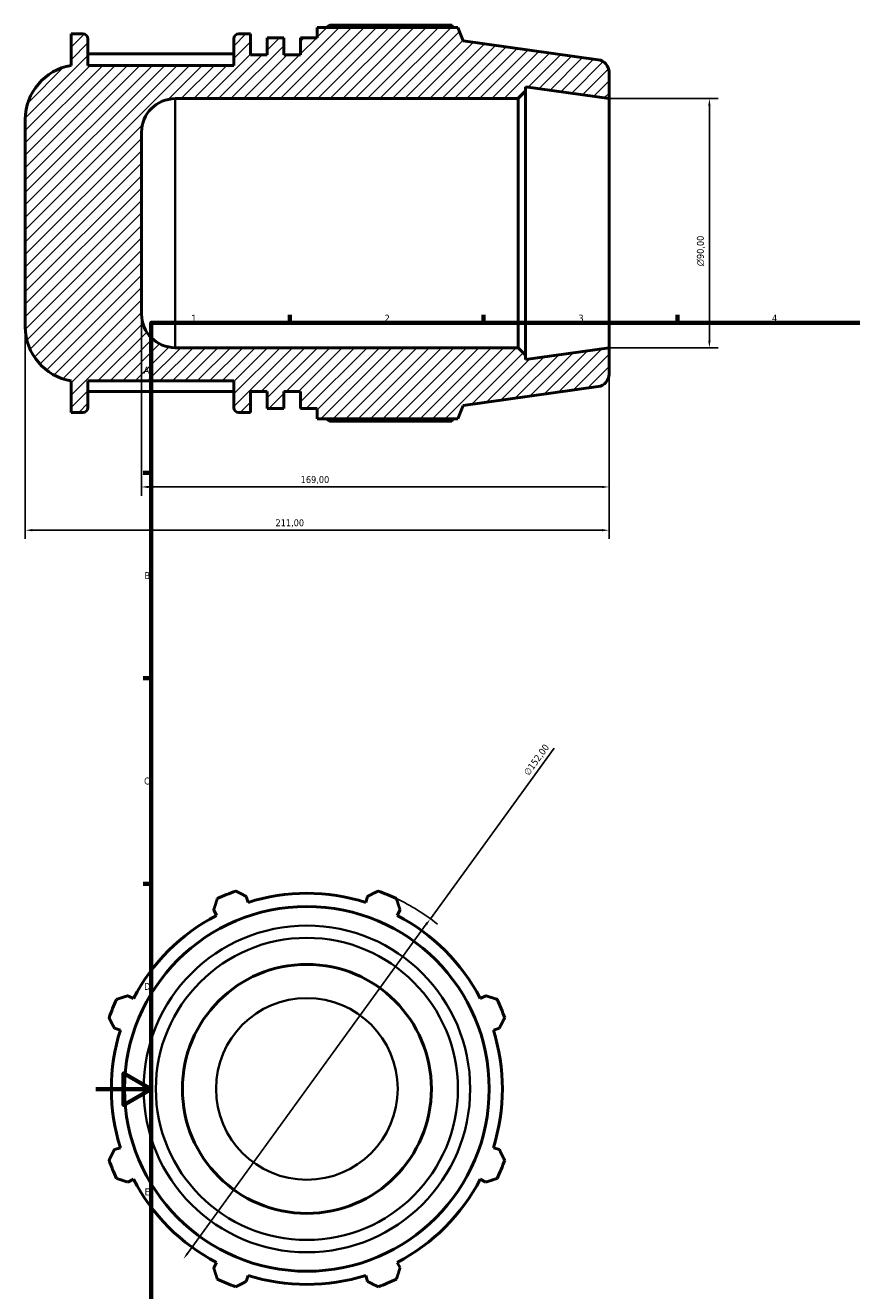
# Model space of a CAD drawing. Header units: millimetres. Extents: x -26 to 938, y -47 to 708.
# Tile 2 of 5: x -26 to 273, y 224 to 682. Entities that reach past the tile are written whole.
import ezdxf

# ---------------------------------------------------------------- set-up
doc = ezdxf.new("R2010")
doc.units = ezdxf.units.MM
for name, color, linetype, lineweight in [('Border (ISO)', 7, 'Continuous', 70), ('Dimension (ISO)', 7, 'Continuous', 25), ('Hatch (ISO)', 7, 'Continuous', 18), ('Visible (ISO)', 7, 'Continuous', 50), ('Visible Narrow (ISO)', 7, 'Continuous', 35)]:
    doc.layers.add(name, color=color, linetype=linetype, lineweight=lineweight)
doc.styles.add('Note Text (ISO)', font='tahoma.ttf')
doc.dimstyles.new('Default (ISO)', dxfattribs={"dimtxt": 2.5, "dimasz": 2.5, "dimexe": 3.175, "dimexo": 0, "dimgap": 0.762, "dimtad": 1, "dimrnd": 1e-08, "dimzin": 0, "dimtxsty": 'Note Text (ISO)', "dimcen": 0.09, "dimdle": 10, "dimclrd": 256, "dimclre": 256, "dimclrt": 232, "dimazin": 0, "dimtfac": 1.40208, "dimtmove": 0, "dimatfit": 3, "dimfxl": 1, "dimtolj": 1, "dimtzin": 0, "dimlwd": -1, "dimlwe": -1, "dimarcsym": 0})

# ---------------------------------------------------------------- blocks, each defined once
blk = doc.blocks.new('Borders Default Border')
at = {"layer": 'Border (ISO)'}
for p, q in [((70.08, 574), (70.08, 576.9)), ((140.17, 574), (140.17, 576.9)), ((210.25, 574), (210.25, 576.9)), ((20, 519.75), (17.1, 519.75)), ((20, 445.5), (17.1, 445.5)), ((20, 371.25), (17.1, 371.25))]:
    blk.add_line(p, q, dxfattribs=at)
at = {"layer": 'Border (ISO)', "flags": 128}
for points in [[(20, 20), (20, 574), (821, 574), (821, 20), (20, 20)], [(0, 297), (20, 297), (10, 302.77), (10, 291.23), (20, 297)]]:
    blk.add_lwpolyline(points, dxfattribs=at)
at = {"layer": 'Border (ISO)', "color": 232, "true_color": 0xca0064, "char_height": 2.5, "attachment_point": 7, "style": 'Note Text (ISO)'}
for s, insert in [('1', (34.48, 574.4)), ('2', (104.37, 574.4)), ('3', (174.43, 574.35)), ('4', (244.42, 574.4)), ('A', (17.29, 555.62)), ('B', (17.59, 481.37)), ('C', (17.43, 407.08)), ('D', (17.43, 332.88)), ('E', (17.64, 258.63))]:
    blk.add_mtext(s, dxfattribs=dict(at, insert=insert))
blk = doc.blocks.new('*D7')
at = {"layer": 'Defpoints', "color": 0, "transparency": 16777216}
for p in [(-25.5, 572.5), (185.5, 565), (-25.5, 499.03)]:
    blk.add_point(p, dxfattribs=at)
at = {"layer": 'Dimension (ISO)', "transparency": 16777216}
for p, q in [((-25.5, 572.5), (-25.5, 495.86)), ((185.5, 565), (185.5, 495.86)), ((183, 499.03), (-23, 499.03))]:
    blk.add_line(p, q, dxfattribs=at)
for points in [[(-23, 499.45), (-23, 498.62), (-25.5, 499.03)], [(183, 499.45), (183, 498.62), (185.5, 499.03)]]:
    blk.add_solid(points, dxfattribs=at)
at = {"layer": 'Dimension (ISO)', "color": 232, "true_color": 0xca0064, "transparency": 16777216, "insert": (64.95, 502.97), "char_height": 2.5, "attachment_point": 1, "style": 'Note Text (ISO)'}
blk.add_mtext('\\A1;211,00', dxfattribs=at)
blk = doc.blocks.new('*D8')
at = {"layer": 'Defpoints', "color": 0, "transparency": 16777216}
for p in [(16.5, 577.16), (185.5, 565), (16.5, 514.66)]:
    blk.add_point(p, dxfattribs=at)
at = {"layer": 'Dimension (ISO)', "transparency": 16777216}
for p, q in [((16.5, 577.16), (16.5, 511.48)), ((185.5, 565), (185.5, 511.48)), ((183, 514.66), (19, 514.66))]:
    blk.add_line(p, q, dxfattribs=at)
for points in [[(19, 515.07), (19, 514.24), (16.5, 514.66)], [(183, 515.07), (183, 514.24), (185.5, 514.66)]]:
    blk.add_solid(points, dxfattribs=at)
at = {"layer": 'Dimension (ISO)', "color": 232, "true_color": 0xca0064, "transparency": 16777216, "insert": (74.05, 518.59), "char_height": 2.5, "attachment_point": 1, "style": 'Note Text (ISO)'}
blk.add_mtext('\\A1;169,00', dxfattribs=at)
blk = doc.blocks.new('*D9')
at = {"layer": 'Defpoints', "color": 0, "transparency": 16777216}
for p in [(185.5, 655), (185.5, 565), (221.79, 565)]:
    blk.add_point(p, dxfattribs=at)
at = {"layer": 'Dimension (ISO)', "transparency": 16777216}
for p, q in [((185.5, 655), (224.97, 655)), ((221.79, 652.5), (221.79, 567.5)), ((185.5, 565), (224.97, 565))]:
    blk.add_line(p, q, dxfattribs=at)
for points in [[(221.37, 652.5), (222.21, 652.5), (221.79, 655)], [(221.37, 567.5), (222.21, 567.5), (221.79, 565)]]:
    blk.add_solid(points, dxfattribs=at)
at = {"layer": 'Dimension (ISO)', "color": 232, "true_color": 0xca0064, "transparency": 16777216, "insert": (217.27, 594.44), "char_height": 2.5, "attachment_point": 1, "rotation": 90, "style": 'Note Text (ISO)'}
blk.add_mtext('\\A1;\\fAIGDT|b0|i0;\\H2.5000;\\ln\\fTahoma|b0|i0;\\H2.5000;90,00', dxfattribs=at)
blk = doc.blocks.new('*D10')
at = {"layer": 'Defpoints', "color": 0, "transparency": 16777216}
for p in [(120.92, 358.62), (31.65, 235.6)]:
    blk.add_point(p, dxfattribs=at)
at = {"layer": 'Dimension (ISO)', "transparency": 16777216}
for p, q in [((120.92, 358.62), (165.67, 420.29)), ((33.11, 237.62), (119.45, 356.6))]:
    blk.add_line(p, q, dxfattribs=at)
blk.add_arc((76.28, 297.11), 76, 51.6403, 64.792, dxfattribs=at)
for points in [[(119.11, 356.84), (119.78, 356.35), (120.92, 358.62)], [(32.78, 237.86), (33.45, 237.38), (31.65, 235.6)]]:
    blk.add_solid(points, dxfattribs=at)
at = {"layer": 'Dimension (ISO)', "color": 232, "true_color": 0xca0064, "transparency": 16777216, "insert": (154.45, 411.6), "char_height": 2.5, "attachment_point": 1, "rotation": 54.0339, "style": 'Note Text (ISO)'}
blk.add_mtext('\\A1;∅152,00', dxfattribs=at)

msp = doc.modelspace()

# ---------------------------------------------------------------- hatches: boundary and pattern name
at = {"layer": 'Hatch (ISO)'}
h = msp.add_hatch(dxfattribs=at)
h.set_pattern_fill('ANSI31', color=256, scale=25.4, style=0)
h.set_pattern_definition([(45, (0, 0), (-2.245064, 2.245064), [])])
edge = h.paths.add_edge_path()
edge.add_ellipse((181, 664.588), major_axis=(4.5, 0), ratio=1, start_angle=0, end_angle=82)
edge.add_line((181.626, 669.044), (132.75, 675.914))
edge.add_line((132.75, 675.914), (130.824, 680.68))
edge.add_line((130.824, 680.68), (80, 680.68))
edge.add_line((80, 680.68), (80, 677.032))
edge.add_line((80, 677.032), (73.971, 677.032))
edge.add_line((73.971, 677.032), (73.971, 670.8))
edge.add_line((73.971, 670.8), (67.943, 670.8))
edge.add_line((67.943, 670.8), (67.943, 677.032))
edge.add_line((67.943, 677.032), (61.914, 677.032))
edge.add_line((61.914, 677.032), (61.914, 670.8))
edge.add_line((61.914, 670.8), (55.886, 670.8))
edge.add_line((55.886, 670.8), (55.886, 678.4))
edge.add_line((55.886, 678.4), (51.657, 678.4))
edge.add_ellipse((51.657, 676.6), major_axis=(0, 1.8), ratio=1, start_angle=0, end_angle=90)
edge.add_line((49.857, 676.6), (49.857, 667))
edge.add_line((49.857, 667), (-2.893, 667))
edge.add_line((-2.893, 667), (-2.893, 676.6))
edge.add_ellipse((-4.693, 676.6), major_axis=(1.8, 0), ratio=1, start_angle=0, end_angle=90)
edge.add_line((-4.693, 678.4), (-8.921, 678.4))
edge.add_line((-8.921, 678.4), (-8.921, 667))
edge.add_ellipse((-5.74, 647.498), major_axis=(-3.181, 19.502), ratio=1, start_angle=0, end_angle=80.73485)
edge.add_line((-25.5, 647.498), (-25.5, 572.502))
edge.add_ellipse((-5.74, 572.502), major_axis=(-19.76, 0), ratio=1, start_angle=0, end_angle=80.73485)
edge.add_line((-8.921, 553), (-8.921, 541.6))
edge.add_line((-8.921, 541.6), (-4.693, 541.6))
edge.add_ellipse((-4.693, 543.4), major_axis=(0, -1.8), ratio=1, start_angle=0, end_angle=90)
edge.add_line((-2.893, 543.4), (-2.893, 553))
edge.add_line((-2.893, 553), (49.857, 553))
edge.add_line((49.857, 553), (49.857, 543.4))
edge.add_ellipse((51.657, 543.4), major_axis=(-1.8, 0), ratio=1, start_angle=0, end_angle=90)
edge.add_line((51.657, 541.6), (55.886, 541.6))
edge.add_line((55.886, 541.6), (55.886, 549.2))
edge.add_line((55.886, 549.2), (61.914, 549.2))
edge.add_line((61.914, 549.2), (61.914, 542.968))
edge.add_line((61.914, 542.968), (67.943, 542.968))
edge.add_line((67.943, 542.968), (67.943, 549.2))
edge.add_line((67.943, 549.2), (73.971, 549.2))
edge.add_line((73.971, 549.2), (73.971, 542.968))
edge.add_line((73.971, 542.968), (80, 542.968))
edge.add_line((80, 542.968), (80, 539.32))
edge.add_line((80, 539.32), (130.824, 539.32))
edge.add_line((130.824, 539.32), (132.75, 544.086))
edge.add_line((132.75, 544.086), (181.626, 550.956))
edge.add_ellipse((181, 555.412), major_axis=(0.626, -4.456), ratio=1, start_angle=0, end_angle=82)
edge.add_line((185.5, 555.412), (185.5, 565))
edge.add_line((185.5, 565), (155.357, 560.764))
edge.add_line((155.357, 560.764), (155.357, 562.3))
edge.add_line((155.357, 562.3), (152.657, 565))
edge.add_line((152.657, 565), (28.66, 565))
edge.add_ellipse((28.66, 577.16), major_axis=(0, -12.16), ratio=1, start_angle=270, end_angle=360, ccw=False)
edge.add_line((16.5, 577.16), (16.5, 642.84))
edge.add_ellipse((28.66, 642.84), major_axis=(-12.16, 0), ratio=1, start_angle=270, end_angle=360, ccw=False)
edge.add_line((28.66, 655), (152.657, 655))
edge.add_line((152.657, 655), (155.357, 657.7))
edge.add_line((155.357, 657.7), (155.357, 659.236))
edge.add_line((155.357, 659.236), (185.5, 655))
edge.add_line((185.5, 655), (185.5, 664.588))

# ---------------------------------------------------------------- linework, layer by layer
at = {"layer": 'Visible (ISO)'}
for p, q in [((128.675, 681.511), (84.56, 681.511)), ((-4.693, 678.4), (-8.921, 678.4)), ((-8.921, 678.4), (-8.921, 667)), ((55.886, 678.4), (51.657, 678.4)), ((55.886, 670.8), (55.886, 678.4)), ((67.943, 677.032), (61.914, 677.032)), ((61.914, 677.032), (61.914, 670.8)), ((67.943, 670.8), (67.943, 677.032)), ((80, 677.032), (73.971, 677.032)), ((73.971, 677.032), (73.971, 670.8)), ((130.824, 680.68), (80, 680.68)), ((80, 680.68), (80, 677.032)), ((132.75, 675.914), (130.824, 680.68)), ((-2.893, 667), (-2.893, 676.6)), ((49.857, 676.6), (49.857, 667)), ((181.626, 669.044), (132.75, 675.914)), ((49.857, 671.206), (-2.893, 671.206)), ((61.914, 670.8), (55.886, 670.8)), ((73.971, 670.8), (67.943, 670.8)), ((49.857, 667), (-2.893, 667)), ((185.5, 655), (185.5, 664.588)), ((155.357, 657.7), (155.357, 659.236)), ((155.357, 659.236), (185.5, 655)), ((28.66, 655), (152.657, 655)), ((152.657, 655), (155.357, 657.7)), ((152.657, 655), (152.657, 565)), ((155.357, 562.3), (155.357, 657.7)), ((185.5, 565), (185.5, 655)), ((-25.5, 647.498), (-25.5, 572.502)), ((16.5, 577.16), (16.5, 642.84)), ((152.657, 565), (28.66, 565)), ((155.357, 562.3), (152.657, 565)), ((185.5, 565), (155.357, 560.764)), ((185.5, 555.412), (185.5, 565)), ((155.357, 560.764), (155.357, 562.3)), ((-8.921, 553), (-8.921, 541.6)), ((-2.893, 543.4), (-2.893, 553)), ((-2.893, 553), (49.857, 553)), ((-2.893, 549.118), (49.857, 549.118)), ((49.857, 553), (49.857, 543.4)), ((55.886, 541.6), (55.886, 549.2)), ((55.886, 549.2), (61.914, 549.2)), ((61.914, 549.2), (61.914, 542.968)), ((67.943, 542.968), (67.943, 549.2)), ((67.943, 549.2), (73.971, 549.2)), ((73.971, 549.2), (73.971, 542.968)), ((132.75, 544.086), (181.626, 550.956)), ((-8.921, 541.6), (-4.693, 541.6)), ((51.657, 541.6), (55.886, 541.6)), ((61.914, 542.968), (67.943, 542.968)), ((73.971, 542.968), (80, 542.968)), ((80, 542.968), (80, 539.32)), ((130.824, 539.32), (132.75, 544.086)), ((80, 539.32), (130.824, 539.32)), ((84.56, 538.489), (128.675, 538.489)), ((55.027, 364.517), (54.341, 366.691)), ((98.22, 366.691), (97.535, 364.517)), ((42.592, 361.824), (43.644, 359.802)), ((108.917, 359.802), (109.97, 361.824)), ((13.587, 329.745), (11.564, 330.797)), ((140.997, 330.797), (138.975, 329.745)), ((6.698, 319.048), (8.872, 318.362)), ((143.689, 318.362), (145.864, 319.048)), ((8.872, 275.854), (6.698, 275.169)), ((145.864, 275.169), (143.689, 275.854)), ((11.564, 263.419), (13.587, 264.472)), ((138.975, 264.472), (140.997, 263.419)), ((43.644, 234.414), (42.592, 232.392)), ((109.97, 232.392), (108.917, 234.414)), ((54.341, 227.525), (55.027, 229.699)), ((97.535, 229.699), (98.22, 227.525))]:
    msp.add_line(p, q, dxfattribs=at)
for radius in [65.914, 45]:
    msp.add_circle((76.281, 297.108), radius, dxfattribs=at)
for centre, radius, start, end in [((-4.693, 676.6), 1.8, 0, 90), ((51.657, 676.6), 1.8, 90, 180), ((181, 664.588), 4.5, 0, 82), ((-5.74, 647.498), 19.76, 99.26515, 180), ((28.66, 642.84), 12.16, 90, 180), ((28.66, 577.16), 12.16, 180, 270), ((-5.74, 572.502), 19.76, 180, 260.73485), ((181, 555.412), 4.5, 278, 0), ((-4.693, 543.4), 1.8, 270, 0), ((51.657, 543.4), 1.8, 180, 270), ((76.281, 297.108), 76, 109.79198, 115.20802), ((76.281, 297.108), 70.68, 72.5, 107.5), ((76.281, 297.108), 76, 64.79198, 70.20802), ((76.281, 297.108), 70.68, 117.5, 152.5), ((76.281, 297.108), 70.68, 27.5, 62.5), ((76.281, 297.108), 76, 154.79198, 160.20802), ((76.281, 297.108), 76, 19.79198, 25.20802), ((76.281, 297.108), 70.68, 162.5, 197.5), ((76.281, 297.108), 70.68, 342.5, 17.5), ((76.281, 297.108), 76, 199.79198, 205.20802), ((76.281, 297.108), 76, 334.79198, 340.20802), ((76.281, 297.108), 70.68, 207.5, 242.5), ((76.281, 297.108), 70.68, 297.5, 332.5), ((76.281, 297.108), 70.68, 252.5, 287.5), ((76.281, 297.108), 76, 244.79198, 250.20802), ((76.281, 297.108), 76, 289.79198, 295.20802)]:
    msp.add_arc(centre, radius, start, end, dxfattribs=at)
for points, weights in [([(83.235, 680.68), (83.887, 681.092), (84.56, 681.511)], [1.00928251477, 1.01088986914, 1.01234977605]), ([(129.21, 680.68), (128.947, 681.092), (128.675, 681.511)], [1.00113937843, 1.00064365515, 1]), ([(84.56, 538.489), (83.887, 538.908), (83.235, 539.32)], [1.01234977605, 1.01088986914, 1.00928251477]), ([(128.675, 538.489), (128.947, 538.908), (129.21, 539.32)], [1, 1.00064365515, 1.00113937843]), ([(42.592, 361.824), (43.238, 363.806), (43.912, 365.87)], [1.00220784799, 1.00151217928, 1]), ([(50.547, 368.619), (52.483, 367.635), (54.341, 366.691)], [1, 1.00151217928, 1.00220784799]), ([(98.22, 366.691), (100.079, 367.635), (102.015, 368.619)], [1.00220784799, 1.00151217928, 1]), ([(108.65, 365.87), (109.323, 363.806), (109.97, 361.824)], [1, 1.00151217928, 1.00220784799]), ([(7.518, 329.477), (9.583, 330.151), (11.564, 330.797)], [1, 1.00151217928, 1.00220784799]), ([(140.997, 330.797), (142.979, 330.151), (145.043, 329.477)], [1.00220784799, 1.00151217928, 1]), ([(6.698, 319.048), (5.754, 320.906), (4.77, 322.842)], [1.00220784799, 1.00151217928, 1]), ([(147.791, 322.842), (146.808, 320.906), (145.864, 319.048)], [1, 1.00151217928, 1.00220784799]), ([(4.77, 271.374), (5.754, 273.31), (6.698, 275.169)], [1, 1.00151217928, 1.00220784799]), ([(145.864, 275.169), (146.808, 273.31), (147.791, 271.374)], [1.00220784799, 1.00151217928, 1]), ([(11.564, 263.419), (9.583, 264.066), (7.518, 264.739)], [1.00220784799, 1.00151217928, 1]), ([(145.043, 264.739), (142.979, 264.066), (140.997, 263.419)], [1, 1.00151217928, 1.00220784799]), ([(43.912, 228.346), (43.238, 230.41), (42.592, 232.392)], [1, 1.00151217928, 1.00220784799]), ([(109.97, 232.392), (109.323, 230.41), (108.65, 228.346)], [1.00220784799, 1.00151217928, 1]), ([(54.341, 227.525), (52.483, 226.581), (50.547, 225.598)], [1.00220784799, 1.00151217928, 1]), ([(102.015, 225.598), (100.079, 226.581), (98.22, 227.525)], [1, 1.00151217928, 1.00220784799])]:
    msp.add_rational_spline(points, weights, degree=2, dxfattribs=at)
at = {"layer": 'Visible Narrow (ISO)'}
msp.add_line((28.66, 565.554), (28.66, 654.446), dxfattribs=at)
for radius in [59.044, 54.588, 32.84]:
    msp.add_circle((76.281, 297.108), radius, dxfattribs=at)

# ---------------------------------------------------------------- block references
msp.add_blockref('Borders Default Border', (0, 0))

# ---------------------------------------------------------------- dimensions: what is measured, and where the dimension line sits
at = {"layer": 'Dimension (ISO)'}
dim = msp.add_linear_dim(base=(221.791, 565), p1=(185.5, 655), p2=(185.5, 565), angle=90, text='\\fAIGDT|b0|i0;\\H2.5000;\\ln\\fTahoma|b0|i0;\\H2.5000;<>', dimstyle='Default (ISO)', override={"dimdec": 2, "dimtp": 0, "dimtm": 0, "dimtdec": 2, "dimtofl": 0, "dimatfit": 1}, dxfattribs=at)
dim.commit()
dim.dimension.update_dxf_attribs({"geometry": '*D9', "text_midpoint": (221.791, 600), "dimtype": 160})
for base, p2, picture, middle in [((16.5, 514.655), (16.5, 577.16), '*D8', (79, 514.655)), ((-25.5, 499.032), (-25.5, 572.502), '*D7', (70, 499.032))]:
    dim = msp.add_linear_dim(base=base, p1=(185.5, 565), p2=p2, angle=180, dimstyle='Default (ISO)', override={"dimdec": 2, "dimtp": 0, "dimtm": 0, "dimtdec": 2, "dimtofl": 0, "dimatfit": 1}, dxfattribs=at)
    dim.commit()
    dim.dimension.update_dxf_attribs({"geometry": picture, "text_midpoint": middle, "dimtype": 160})
dim = msp.add_diameter_dim_2p(p1=(31.645, 235.596), p2=(120.916, 358.62), dimstyle='Default (ISO)', override={"dimdec": 2, "dimlfac": 1, "dimtp": 0, "dimtm": 0, "dimtdec": 2, "dimatfit": 2}, dxfattribs=at)
dim.commit()
dim.dimension.update_dxf_attribs({"geometry": '*D10', "text_midpoint": (161.444, 414.471), "dimtype": 163})

doc.saveas('drawing.dxf')
